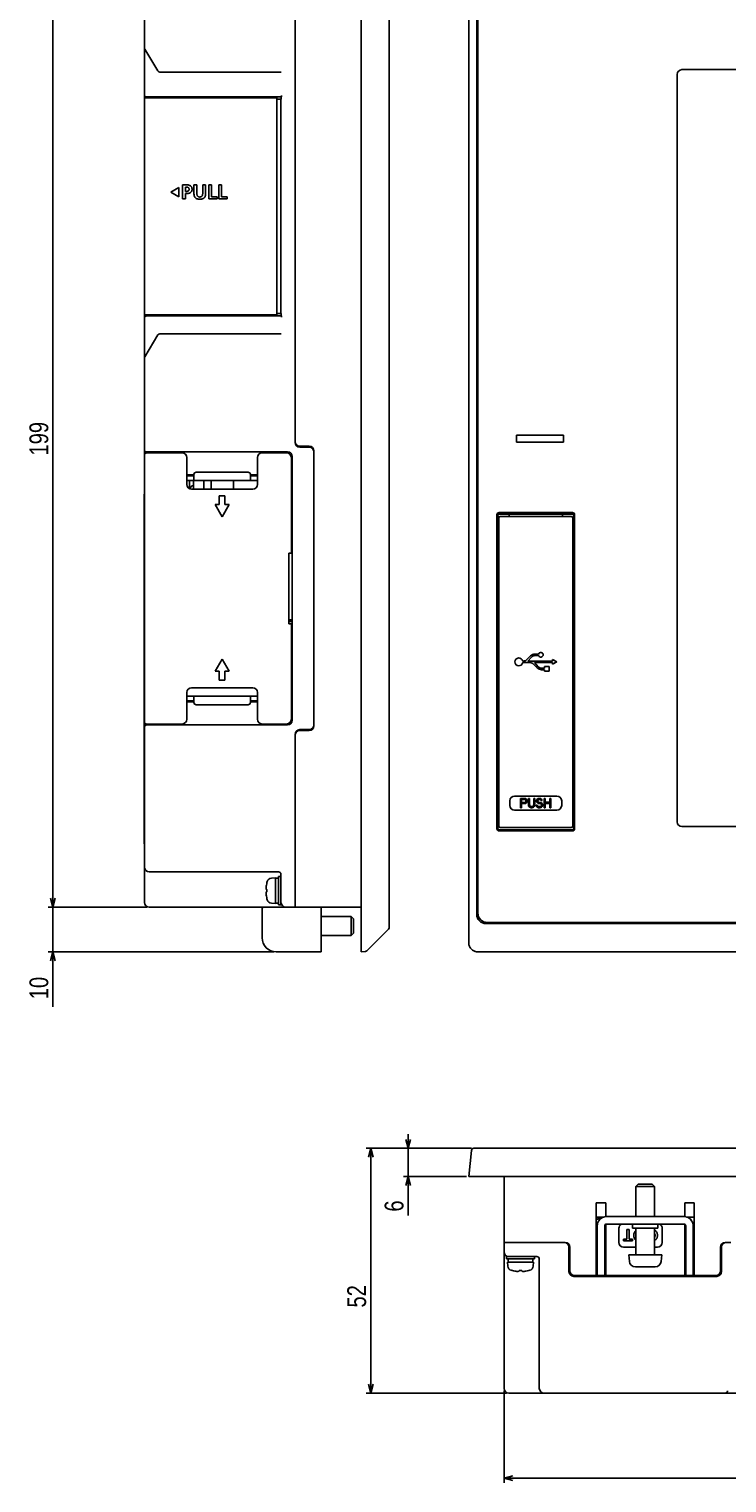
# Model space of a CAD drawing. Extents: x 0 to 819, y 0 to 477.
# Tile 1 of 24: x 7 to 155, y 0 to 309. Entities that reach past the tile are written whole.
import ezdxf
from ezdxf.enums import TextEntityAlignment as Align

# ---------------------------------------------------------------- set-up
doc = ezdxf.new("R2010")
doc.units = 0
doc.header["$LTSCALE"] = 46.255
doc.linetypes.add('PHANTOM', pattern=[0.8, 0.45, -0.05, 0.1, -0.05, 0.1, -0.05])
doc.layers.get('0').update_dxf_attribs({"linetype": 'CONTINUOUS'})
for name, color, linetype in [('AXIS', 7, 'CONTINUOUS'), ('DIM', 7, 'CONTINUOUS'), ('LAY0001', 7, 'CONTINUOUS')]:
    doc.layers.add(name, color=color, linetype=linetype)
doc.styles.get("Standard").update_dxf_attribs({"font": 'txt', "width": 0.8})
doc.dimstyles.get("Standard").update_dxf_attribs({"dimtxt": 2.5, "dimasz": 2.5, "dimexe": 1.25, "dimexo": 0.625, "dimtad": 1, "dimcen": 2.5, "dimazin": 3, "dimtfac": 1, "dimtmove": 0, "dimatfit": 3})

# ---------------------------------------------------------------- blocks, each defined once
blk = doc.blocks.new('_OPEN')
at = {"color": 0, "linetype": 'BYBLOCK'}
for p, q in [((0, 0), (-1, 0.26)), ((-1, -0.26), (0, 0)), ((-1, 0), (0, 0))]:
    blk.add_line(p, q, dxfattribs=at)
blk = doc.blocks.new('*D0')
at = {"layer": 'DIM', "color": 2, "linetype": 'CONTINUOUS'}
for p, q in [((31.65, 321.31), (10.72, 321.31)), ((11.72, 321.31), (11.72, 221.81)), ((11.72, 122.31), (11.72, 221.81)), ((31.65, 122.31), (10.72, 122.31))]:
    blk.add_line(p, q, dxfattribs=at)
at = {"layer": 'DIM', "color": 2, "linetype": 'CONTINUOUS', "xscale": 1.9, "yscale": 1.9, "zscale": 1.9}
for p, rotation in [((11.72, 321.31), 90), ((11.72, 122.31), 270)]:
    blk.add_blockref('_OPEN', p, dxfattribs=dict(at, rotation=rotation))
at = {"layer": 'DIM', "color": 2, "linetype": 'CONTINUOUS', "width": 0.8}
blk.add_text('199', height=4, rotation=90, dxfattribs=at).set_placement((10.72, 221.81), align=Align.CENTER)
blk = doc.blocks.new('*D2')
at = {"layer": 'DIM', "color": 2, "linetype": 'CONTINUOUS'}
for p, q in [((11.72, 122.31), (11.72, 125.31)), ((11.72, 125.31), (11.72, 117.56)), ((31.65, 122.31), (10.72, 122.31)), ((11.72, 101.1), (11.72, 117.56)), ((58.65, 112.81), (10.72, 112.81)), ((11.72, 112.81), (11.72, 101.1))]:
    blk.add_line(p, q, dxfattribs=at)
at = {"layer": 'DIM', "color": 2, "linetype": 'CONTINUOUS', "xscale": 1.9, "yscale": 1.9, "zscale": 1.9}
for p, rotation in [((11.72, 122.31), 270), ((11.72, 112.81), 90)]:
    blk.add_blockref('_OPEN', p, dxfattribs=dict(at, rotation=rotation))
at = {"layer": 'DIM', "color": 2, "linetype": 'CONTINUOUS', "width": 0.8}
blk.add_text('10', height=4, rotation=90, dxfattribs=at).set_placement((10.72, 107.5), align=Align.RIGHT)
blk = doc.blocks.new('*D5')
at = {"layer": 'DIM', "color": 2, "linetype": 'CONTINUOUS'}
for p, q in [((100.61, 71.08), (86.17, 71.08)), ((87.17, 71.08), (87.17, 74.08)), ((87.17, 74.08), (87.17, 68.08)), ((87.17, 56.81), (87.17, 68.08)), ((99.53, 65.08), (86.17, 65.08)), ((87.17, 65.08), (87.17, 56.81))]:
    blk.add_line(p, q, dxfattribs=at)
at = {"layer": 'DIM', "color": 2, "linetype": 'CONTINUOUS', "xscale": 1.9, "yscale": 1.9, "zscale": 1.9}
for p, rotation in [((87.17, 71.08), 270), ((87.17, 65.08), 90)]:
    blk.add_blockref('_OPEN', p, dxfattribs=dict(at, rotation=rotation))
at = {"layer": 'DIM', "color": 2, "linetype": 'CONTINUOUS', "width": 0.8}
blk.add_text('6', height=4, rotation=90, dxfattribs=at).set_placement((86.17, 60.01), align=Align.RIGHT)
blk = doc.blocks.new('*D6')
at = {"layer": 'DIM', "color": 2, "linetype": 'CONTINUOUS'}
for p, q in [((100.61, 71.08), (78.23, 71.08)), ((79.23, 71.08), (79.23, 45.08)), ((79.23, 19.08), (79.23, 45.08)), ((108.03, 19.08), (78.23, 19.08))]:
    blk.add_line(p, q, dxfattribs=at)
at = {"layer": 'DIM', "color": 2, "linetype": 'CONTINUOUS', "xscale": 1.9, "yscale": 1.9, "zscale": 1.9}
for p, rotation in [((79.23, 71.08), 90), ((79.23, 19.08), 270)]:
    blk.add_blockref('_OPEN', p, dxfattribs=dict(at, rotation=rotation))
at = {"layer": 'DIM', "color": 2, "linetype": 'CONTINUOUS', "width": 0.8}
blk.add_text('52', height=4, rotation=90, dxfattribs=at).set_placement((78.23, 39.64), align=Align.CENTER)
blk = doc.blocks.new('*D7')
at = {"layer": 'DIM', "color": 2, "linetype": 'CONTINUOUS'}
for p, q in [((107.53, 19.58), (107.53, 2)), ((395.53, 19.58), (395.53, 2)), ((107.53, 2), (107.53, 0)), ((107.53, 1), (251.53, 1)), ((395.53, 1), (251.53, 1)), ((395.53, 2), (395.53, 0))]:
    blk.add_line(p, q, dxfattribs=at)
at = {"layer": 'DIM', "color": 2, "linetype": 'CONTINUOUS', "xscale": 1.9, "yscale": 1.9, "zscale": 1.9, "rotation": 180}
blk.add_blockref('_OPEN', (107.53, 1), dxfattribs=at)
at = {"layer": 'DIM', "color": 2, "linetype": 'CONTINUOUS', "xscale": 1.9, "yscale": 1.9, "zscale": 1.9}
blk.add_blockref('_OPEN', (395.53, 1), dxfattribs=at)
at = {"layer": 'DIM', "color": 2, "linetype": 'CONTINUOUS', "width": 0.8}
blk.add_text('288', height=4, dxfattribs=at).set_placement((251.53, 2), align=Align.CENTER)

msp = doc.modelspace()

# ---------------------------------------------------------------- linework, layer by layer
at = {"color": 7, "linetype": 'CONTINUOUS'}
for p, q in [((77.155, 112.811), (77.155, 330.811)), ((100.027, 114.8), (100.027, 328.822)), ((83.155, 325.604), (83.155, 118.018)), ((63.155, 321.311), (63.155, 221.011)), ((101.727, 322.811), (101.727, 120.811)), ((101.977, 322.561), (101.977, 121.061)), ((31.155, 123.311), (31.155, 320.311)), ((31.226, 304.593), (34.009, 299.954)), ((60.212, 299.711), (34.438, 299.711)), ((31.155, 294.211), (59.305, 294.211)), ((31.655, 294.411), (60.259, 294.411)), ((33.155, 294.211), (33.155, 294.411)), ((38.755, 294.411), (38.755, 294.211)), ((59.305, 247.911), (59.305, 294.411)), ((59.305, 293.911), (60.202, 293.911)), ((60.155, 293.911), (60.155, 248.411)), ((60.202, 294.411), (60.202, 293.911)), ((60.261, 294.414), (60.259, 294.411)), ((60.263, 294.422), (60.261, 294.414)), ((60.266, 294.436), (60.263, 294.422)), ((60.269, 294.458), (60.266, 294.436)), ((60.272, 294.488), (60.269, 294.458)), ((60.275, 294.529), (60.272, 294.488)), ((60.279, 294.58), (60.275, 294.529)), ((60.283, 294.642), (60.279, 294.58)), ((60.288, 294.711), (60.283, 294.642)), ((38.452, 275.211), (36.721, 274.212)), ((38.452, 273.212), (38.452, 275.211)), ((39.252, 275.738), (39.252, 272.736)), ((40.013, 275.738), (39.252, 275.738)), ((39.854, 274.349), (39.854, 275.265)), ((39.854, 275.265), (40.065, 275.265)), ((40.013, 275.738), (40.221, 275.732)), ((40.171, 275.26), (40.065, 275.265)), ((40.263, 275.246), (40.171, 275.26)), ((40.221, 275.732), (40.404, 275.712)), ((40.342, 275.224), (40.263, 275.246)), ((40.41, 275.196), (40.342, 275.224)), ((40.404, 275.712), (40.564, 275.68)), ((40.467, 275.161), (40.41, 275.196)), ((40.515, 275.122), (40.467, 275.161)), ((40.554, 275.077), (40.515, 275.122)), ((40.587, 275.025), (40.554, 275.077)), ((40.564, 275.68), (40.703, 275.638)), ((40.611, 274.967), (40.587, 275.025)), ((40.628, 274.902), (40.611, 274.967)), ((40.636, 274.83), (40.628, 274.902)), ((40.703, 275.638), (40.822, 275.588)), ((40.822, 275.588), (40.922, 275.53)), ((40.922, 275.53), (41.006, 275.466)), ((41.006, 275.466), (41.077, 275.395)), ((41.077, 275.395), (41.136, 275.317)), ((41.136, 275.317), (41.185, 275.23)), ((41.185, 275.23), (41.222, 275.133)), ((41.222, 275.133), (41.248, 275.025)), ((41.248, 275.025), (41.262, 274.906)), ((41.262, 274.906), (41.264, 274.783)), ((41.673, 275.738), (41.673, 273.82)), ((42.276, 275.738), (41.673, 275.738)), ((42.276, 274.005), (42.276, 275.738)), ((43.523, 275.738), (43.523, 274.005)), ((44.125, 275.738), (43.523, 275.738)), ((44.125, 273.82), (44.125, 275.738)), ((44.8, 275.738), (44.8, 272.736)), ((45.402, 275.738), (44.8, 275.738)), ((45.402, 273.209), (45.402, 275.738)), ((46.95, 275.738), (46.95, 272.736)), ((47.552, 275.738), (46.95, 275.738)), ((47.552, 273.209), (47.552, 275.738)), ((36.721, 274.212), (38.452, 273.212)), ((39.252, 272.736), (39.854, 272.736)), ((40.065, 274.349), (39.854, 274.349)), ((39.854, 272.736), (39.854, 273.876)), ((39.854, 273.876), (40.108, 273.876)), ((40.065, 274.349), (40.169, 274.354)), ((40.303, 273.884), (40.108, 273.876)), ((40.169, 274.354), (40.261, 274.366)), ((40.261, 274.366), (40.34, 274.386)), ((40.472, 273.907), (40.303, 273.884)), ((40.34, 274.386), (40.408, 274.412)), ((40.408, 274.412), (40.466, 274.443)), ((40.466, 274.443), (40.514, 274.48)), ((40.618, 273.942), (40.472, 273.907)), ((40.514, 274.48), (40.554, 274.523)), ((40.554, 274.523), (40.586, 274.571)), ((40.586, 274.571), (40.61, 274.626)), ((40.61, 274.626), (40.627, 274.688)), ((40.743, 273.987), (40.618, 273.942)), ((40.627, 274.688), (40.636, 274.757)), ((40.636, 274.757), (40.636, 274.83)), ((40.85, 274.04), (40.743, 273.987)), ((40.943, 274.101), (40.85, 274.04)), ((41.023, 274.17), (40.943, 274.101)), ((41.091, 274.248), (41.023, 274.17)), ((41.149, 274.336), (41.091, 274.248)), ((41.196, 274.435), (41.149, 274.336)), ((41.231, 274.544), (41.196, 274.435)), ((41.254, 274.66), (41.231, 274.544)), ((41.264, 274.783), (41.254, 274.66)), ((41.681, 273.649), (41.673, 273.82)), ((41.702, 273.499), (41.681, 273.649)), ((41.735, 273.366), (41.702, 273.499)), ((41.779, 273.249), (41.735, 273.366)), ((41.833, 273.146), (41.779, 273.249)), ((41.897, 273.055), (41.833, 273.146)), ((41.971, 272.975), (41.897, 273.055)), ((42.056, 272.904), (41.971, 272.975)), ((42.154, 272.842), (42.056, 272.904)), ((42.268, 272.788), (42.154, 272.842)), ((42.399, 272.744), (42.268, 272.788)), ((42.276, 274.005), (42.28, 273.857)), ((42.28, 273.857), (42.295, 273.726)), ((42.295, 273.726), (42.319, 273.612)), ((42.319, 273.612), (42.351, 273.513)), ((42.351, 273.513), (42.39, 273.43)), ((42.39, 273.43), (42.435, 273.361)), ((42.548, 272.712), (42.399, 272.744)), ((42.435, 273.361), (42.486, 273.303)), ((42.486, 273.303), (42.543, 273.256)), ((42.543, 273.256), (42.609, 273.217)), ((42.715, 272.691), (42.548, 272.712)), ((42.609, 273.217), (42.682, 273.188)), ((42.682, 273.188), (42.764, 273.168)), ((42.897, 272.685), (42.715, 272.691)), ((42.764, 273.168), (42.854, 273.158)), ((42.854, 273.158), (42.947, 273.159)), ((43.079, 272.691), (42.897, 272.685)), ((42.947, 273.159), (43.037, 273.169)), ((43.037, 273.169), (43.118, 273.189)), ((43.247, 272.711), (43.079, 272.691)), ((43.118, 273.189), (43.192, 273.218)), ((43.192, 273.218), (43.257, 273.257)), ((43.396, 272.743), (43.247, 272.711)), ((43.257, 273.257), (43.314, 273.305)), ((43.314, 273.305), (43.365, 273.363)), ((43.365, 273.363), (43.409, 273.432)), ((43.526, 272.786), (43.396, 272.743)), ((43.409, 273.432), (43.448, 273.515)), ((43.448, 273.515), (43.48, 273.613)), ((43.48, 273.613), (43.503, 273.727)), ((43.503, 273.727), (43.518, 273.858)), ((43.518, 273.858), (43.523, 274.005)), ((43.64, 272.84), (43.526, 272.786)), ((43.739, 272.901), (43.64, 272.84)), ((43.824, 272.972), (43.739, 272.901)), ((43.899, 273.052), (43.824, 272.972)), ((43.963, 273.142), (43.899, 273.052)), ((44.018, 273.245), (43.963, 273.142)), ((44.062, 273.363), (44.018, 273.245)), ((44.096, 273.496), (44.062, 273.363)), ((44.117, 273.648), (44.096, 273.496)), ((44.125, 273.82), (44.117, 273.648)), ((44.8, 272.736), (46.568, 272.736)), ((46.568, 273.209), (45.402, 273.209)), ((46.568, 272.736), (46.568, 273.209)), ((46.95, 272.736), (48.718, 272.736)), ((48.718, 273.209), (47.552, 273.209)), ((48.718, 272.736), (48.718, 273.209)), ((59.305, 248.111), (31.155, 248.111)), ((31.655, 247.911), (60.259, 247.911)), ((33.155, 247.911), (33.155, 248.111)), ((38.755, 248.111), (38.755, 247.911)), ((59.305, 248.411), (60.202, 248.411)), ((60.202, 248.411), (60.202, 247.911)), ((60.259, 247.911), (60.261, 247.909)), ((60.261, 247.909), (60.263, 247.901)), ((60.263, 247.901), (60.266, 247.887)), ((60.266, 247.887), (60.269, 247.865)), ((60.269, 247.865), (60.272, 247.835)), ((60.272, 247.835), (60.275, 247.794)), ((60.275, 247.794), (60.279, 247.743)), ((60.279, 247.743), (60.283, 247.681)), ((60.283, 247.681), (60.288, 247.611)), ((34.438, 244.111), (60.212, 244.111)), ((34.009, 243.869), (31.226, 239.23)), ((64.155, 220.211), (66.155, 220.211)), ((64.155, 220.011), (66.155, 220.011)), ((65.655, 220.211), (65.655, 220.011)), ((31.655, 219.011), (61.555, 219.011)), ((39.155, 218.811), (31.655, 218.811)), ((33.355, 219.011), (33.355, 218.811)), ((40.155, 212.111), (40.155, 217.811)), ((55.155, 217.811), (55.155, 212.111)), ((56.155, 218.811), (61.355, 218.811)), ((62.355, 197.511), (62.355, 217.811)), ((62.555, 218.011), (62.555, 162.011)), ((67.155, 160.811), (67.155, 219.211)), ((41.655, 214.111), (40.155, 214.111)), ((40.155, 213.911), (41.655, 213.911)), ((40.755, 214.111), (40.755, 213.911)), ((41.555, 213.911), (41.555, 214.111)), ((41.655, 212.911), (41.655, 214.211)), ((42.155, 214.711), (53.155, 214.711)), ((53.655, 214.211), (53.655, 212.911)), ((55.155, 214.111), (53.655, 214.111)), ((53.655, 213.911), (55.155, 213.911)), ((40.155, 212.911), (55.155, 212.911)), ((40.755, 212.911), (40.755, 211.196)), ((54.155, 211.111), (41.155, 211.111)), ((41.555, 211.111), (41.555, 212.911)), ((43.755, 211.111), (43.755, 212.911)), ((45.355, 211.111), (45.355, 212.911)), ((50.055, 211.111), (50.055, 212.911)), ((31.105, 135.911), (31.105, 209.711)), ((46.155, 207.809), (47.654, 205.211)), ((47.054, 207.809), (46.155, 207.809)), ((47.054, 209.711), (47.054, 207.809)), ((48.254, 209.711), (47.054, 209.711)), ((47.654, 205.211), (49.155, 207.809)), ((48.254, 207.809), (48.254, 209.711)), ((49.155, 207.809), (48.254, 207.809)), ((106.027, 205.661), (106.027, 138.961)), ((106.227, 139.011), (106.227, 205.511)), ((106.427, 205.011), (106.427, 139.511)), ((106.477, 206.111), (122.077, 206.111)), ((106.527, 205.811), (122.027, 205.811)), ((106.727, 205.311), (108.927, 205.311)), ((108.627, 205.811), (108.627, 205.311)), ((121.827, 205.311), (119.627, 205.311)), ((119.927, 205.311), (119.927, 205.811)), ((122.127, 139.511), (122.127, 205.011)), ((122.327, 205.511), (122.327, 139.011)), ((122.527, 138.961), (122.527, 205.661)), ((62.355, 202.211), (62.555, 202.211)), ((62.355, 201.711), (62.555, 201.711)), ((62.555, 199.011), (62.355, 199.011)), ((62.355, 198.711), (62.555, 198.711)), ((61.855, 197.511), (61.855, 182.511)), ((61.855, 197.511), (62.355, 197.511)), ((61.855, 183.011), (62.555, 183.011)), ((61.855, 182.511), (62.355, 182.511)), ((62.155, 183.311), (62.555, 183.311)), ((62.355, 162.211), (62.355, 182.511)), ((62.355, 182.011), (62.555, 182.011)), ((62.355, 180.311), (62.555, 180.311)), ((62.355, 179.811), (62.555, 179.811)), ((114.874, 176.076), (114.099, 176.076)), ((47.655, 175.011), (46.155, 172.413)), ((49.155, 172.413), (47.655, 175.011)), ((111.676, 174.576), (111.501, 174.576)), ((111.501, 174.246), (113.096, 174.246)), ((113.133, 175.661), (112.402, 174.889)), ((112.561, 174.576), (113.372, 175.434)), ((113.822, 173.934), (114.553, 173.162)), ((114.792, 173.389), (113.981, 174.246)), ((114.099, 175.746), (114.874, 175.746)), ((116.097, 173.076), (115.519, 173.076)), ((46.155, 172.413), (47.055, 172.413)), ((47.055, 172.413), (47.055, 170.511)), ((47.055, 170.511), (48.256, 170.511)), ((48.256, 170.511), (48.256, 172.413)), ((48.256, 172.413), (49.155, 172.413)), ((115.519, 172.746), (116.097, 172.746)), ((40.155, 162.211), (40.155, 167.911)), ((40.155, 167.111), (55.155, 167.111)), ((41.155, 168.911), (54.155, 168.911)), ((41.655, 165.811), (41.655, 167.111)), ((53.655, 167.111), (53.655, 165.811)), ((55.155, 167.911), (55.155, 162.211)), ((41.655, 166.111), (40.155, 166.111)), ((40.155, 165.911), (41.655, 165.911)), ((53.155, 165.311), (42.155, 165.311)), ((55.155, 166.111), (53.655, 166.111)), ((53.655, 165.911), (55.155, 165.911)), ((31.655, 161.211), (39.155, 161.211)), ((61.555, 161.011), (31.655, 161.011)), ((33.355, 161.211), (33.355, 161.011)), ((61.355, 161.211), (56.155, 161.211)), ((63.155, 159.011), (63.155, 122.311)), ((64.155, 160.011), (66.155, 160.011)), ((64.155, 159.811), (66.155, 159.811)), ((65.655, 160.011), (65.655, 159.811)), ((106.227, 149.561), (106.427, 149.561)), ((122.127, 149.561), (122.327, 149.561)), ((109.777, 145.911), (118.777, 145.911)), ((111.047, 143.411), (111.047, 145.411)), ((111.047, 145.411), (111.938, 145.411)), ((111.269, 145.199), (111.269, 144.56)), ((111.269, 145.199), (111.975, 145.199)), ((112.123, 145.369), (111.938, 145.411)), ((111.975, 145.199), (112.086, 145.156)), ((112.086, 145.156), (112.161, 145.071)), ((112.272, 145.241), (112.123, 145.369)), ((112.272, 145.241), (112.383, 145.071)), ((112.718, 144.092), (112.718, 145.411)), ((112.718, 145.411), (112.94, 145.411)), ((112.94, 144.092), (112.94, 145.411)), ((113.832, 144.092), (113.832, 145.411)), ((113.832, 145.411), (114.054, 145.411)), ((114.054, 144.092), (114.054, 145.411)), ((114.649, 145.284), (114.5, 145.113)), ((114.649, 145.284), (114.797, 145.369)), ((114.797, 145.369), (114.946, 145.411)), ((114.834, 145.113), (114.946, 145.156)), ((114.946, 145.411), (115.131, 145.411)), ((114.946, 145.156), (115.169, 145.156)), ((115.317, 145.369), (115.131, 145.411)), ((115.169, 145.156), (115.28, 145.113)), ((115.466, 145.241), (115.317, 145.369)), ((115.577, 145.071), (115.466, 145.241)), ((116.023, 143.411), (116.023, 145.411)), ((116.023, 145.411), (116.245, 145.411)), ((116.245, 144.603), (116.245, 145.411)), ((117.285, 144.603), (117.285, 145.411)), ((117.285, 145.411), (117.508, 145.411)), ((117.508, 143.411), (117.508, 145.411)), ((108.777, 143.911), (108.777, 144.911)), ((118.777, 142.911), (109.777, 142.911)), ((111.269, 143.411), (111.047, 143.411)), ((111.975, 144.56), (111.269, 144.56)), ((111.269, 143.411), (111.269, 144.305)), ((111.269, 144.305), (111.938, 144.305)), ((111.938, 144.305), (112.123, 144.348)), ((112.086, 144.603), (111.975, 144.56)), ((112.161, 144.688), (112.086, 144.603)), ((112.123, 144.348), (112.272, 144.475)), ((112.161, 145.071), (112.198, 144.943)), ((112.198, 144.816), (112.161, 144.688)), ((112.198, 144.943), (112.198, 144.816)), ((112.272, 144.475), (112.383, 144.645)), ((112.421, 144.943), (112.383, 145.071)), ((112.383, 144.645), (112.421, 144.773)), ((112.421, 144.773), (112.421, 144.943)), ((112.718, 144.092), (112.755, 143.879)), ((112.755, 143.879), (112.829, 143.709)), ((112.978, 143.539), (112.829, 143.709)), ((112.978, 143.922), (112.94, 144.092)), ((113.052, 143.794), (112.978, 143.922)), ((112.978, 143.539), (113.126, 143.454)), ((113.163, 143.709), (113.052, 143.794)), ((113.126, 143.454), (113.312, 143.411)), ((113.312, 143.667), (113.163, 143.709)), ((113.46, 143.667), (113.312, 143.667)), ((113.46, 143.411), (113.312, 143.411)), ((113.609, 143.709), (113.46, 143.667)), ((113.646, 143.454), (113.46, 143.411)), ((113.72, 143.794), (113.609, 143.709)), ((113.646, 143.454), (113.795, 143.539)), ((113.795, 143.922), (113.72, 143.794)), ((113.832, 144.092), (113.795, 143.922)), ((113.795, 143.539), (113.943, 143.709)), ((113.943, 143.709), (114.017, 143.879)), ((114.017, 143.879), (114.054, 144.092)), ((114.352, 143.965), (114.389, 143.794)), ((114.574, 143.965), (114.352, 143.965)), ((114.5, 143.582), (114.389, 143.794)), ((114.5, 145.113), (114.463, 144.943)), ((114.463, 144.943), (114.463, 144.773)), ((114.463, 144.773), (114.5, 144.603)), ((114.5, 144.603), (114.649, 144.433)), ((114.686, 143.454), (114.5, 143.582)), ((114.612, 143.837), (114.574, 143.965)), ((114.723, 143.709), (114.612, 143.837)), ((114.649, 144.433), (114.797, 144.348)), ((114.686, 144.901), (114.723, 145.028)), ((114.686, 144.816), (114.686, 144.901)), ((114.723, 144.688), (114.686, 144.816)), ((114.686, 143.454), (114.871, 143.411)), ((114.723, 145.028), (114.834, 145.113)), ((114.834, 144.603), (114.723, 144.688)), ((114.871, 143.667), (114.723, 143.709)), ((114.797, 144.348), (114.946, 144.305)), ((114.946, 144.56), (114.834, 144.603)), ((115.169, 143.667), (114.871, 143.667)), ((115.169, 143.411), (114.871, 143.411)), ((115.169, 144.56), (114.946, 144.56)), ((114.946, 144.305), (115.169, 144.305)), ((115.354, 144.518), (115.169, 144.56)), ((115.169, 144.305), (115.317, 144.262)), ((115.317, 143.709), (115.169, 143.667)), ((115.354, 143.454), (115.169, 143.411)), ((115.28, 145.113), (115.354, 145.028)), ((115.317, 144.262), (115.428, 144.177)), ((115.428, 143.794), (115.317, 143.709)), ((115.354, 145.028), (115.391, 144.943)), ((115.503, 144.433), (115.354, 144.518)), ((115.354, 143.454), (115.503, 143.539)), ((115.391, 144.943), (115.614, 144.943)), ((115.428, 144.177), (115.503, 144.05)), ((115.503, 143.922), (115.428, 143.794)), ((115.651, 144.262), (115.503, 144.433)), ((115.503, 144.05), (115.503, 143.922)), ((115.503, 143.539), (115.651, 143.709)), ((115.614, 144.943), (115.577, 145.071)), ((115.726, 144.092), (115.651, 144.262)), ((115.651, 143.709), (115.726, 143.879)), ((115.726, 143.879), (115.726, 144.092)), ((116.245, 143.411), (116.023, 143.411)), ((117.285, 144.603), (116.245, 144.603)), ((116.245, 143.411), (116.245, 144.348)), ((116.245, 144.348), (117.285, 144.348)), ((117.285, 143.411), (117.285, 144.348)), ((117.508, 143.411), (117.285, 143.411)), ((119.777, 144.911), (119.777, 143.911)), ((106.727, 139.211), (121.827, 139.211)), ((106.477, 138.511), (122.077, 138.511)), ((122.027, 138.711), (106.527, 138.711)), ((32.155, 129.811), (59.655, 129.811)), ((57.014, 126.552), (57.025, 126.691)), ((57.025, 126.691), (57.039, 126.833)), ((57.039, 126.833), (57.058, 126.979)), ((57.177, 127.561), (57.235, 127.771)), ((57.177, 127.539), (57.177, 127.561)), ((58.107, 128.487), (58.955, 128.561)), ((58.955, 123.061), (58.955, 128.561)), ((58.955, 128.461), (59.188, 128.458)), ((58.955, 128.43), (59.187, 128.448)), ((59.187, 128.448), (59.42, 128.458)), ((59.188, 128.458), (59.305, 128.453)), ((59.42, 128.458), (59.655, 128.461)), ((59.655, 128.811), (59.655, 122.811)), ((59.655, 128.811), (60.155, 128.811)), ((60.155, 122.811), (60.155, 129.311)), ((57.007, 126.416), (57.014, 126.552)), ((57.014, 126.338), (57.007, 126.416)), ((57.007, 125.207), (57.018, 125.321)), ((57.016, 125.033), (57.007, 125.207)), ((57.025, 126.258), (57.014, 126.338)), ((57.033, 124.845), (57.016, 125.033)), ((57.018, 125.321), (57.036, 125.429)), ((57.039, 126.175), (57.025, 126.258)), ((57.058, 124.644), (57.033, 124.845)), ((57.036, 125.429), (57.058, 125.531)), ((57.058, 126.091), (57.039, 126.175)), ((57.177, 126.091), (57.058, 126.091)), ((57.058, 125.531), (57.177, 125.531)), ((57.177, 125.531), (57.177, 126.091)), ((57.177, 124.061), (57.177, 124.084)), ((57.177, 124.061), (57.235, 123.852)), ((77.155, 122.311), (32.155, 122.311)), ((56.155, 115.811), (56.155, 121.811)), ((58.107, 123.135), (58.955, 123.061)), ((58.955, 123.161), (59.655, 123.161)), ((59.655, 122.811), (60.155, 122.811)), ((68.655, 112.811), (68.655, 122.311)), ((68.655, 120.311), (75.055, 120.311)), ((75.555, 119.811), (75.055, 120.311)), ((75.055, 120.311), (75.055, 116.311)), ((75.555, 119.811), (75.555, 116.811)), ((83.008, 117.665), (78.397, 113.054)), ((103.727, 118.811), (399.327, 118.811)), ((103.977, 119.061), (399.077, 119.061)), ((68.655, 116.311), (75.055, 116.311)), ((75.555, 116.811), (75.055, 116.311)), ((100.031, 114.675), (100.027, 114.8)), ((100.043, 114.549), (100.031, 114.675)), ((100.063, 114.425), (100.043, 114.549)), ((100.09, 114.303), (100.063, 114.425)), ((100.125, 114.183), (100.09, 114.303)), ((68.655, 112.811), (59.155, 112.811)), ((78.096, 112.91), (77.155, 112.811)), ((100.167, 114.065), (100.125, 114.183)), ((100.217, 113.951), (100.167, 114.065)), ((100.273, 113.839), (100.217, 113.951)), ((100.337, 113.732), (100.273, 113.839)), ((100.407, 113.629), (100.337, 113.732)), ((100.483, 113.531), (100.407, 113.629)), ((100.565, 113.437), (100.483, 113.531)), ((100.653, 113.349), (100.565, 113.437)), ((100.747, 113.267), (100.653, 113.349)), ((100.845, 113.191), (100.747, 113.267)), ((100.948, 113.121), (100.845, 113.191)), ((101.055, 113.057), (100.948, 113.121)), ((101.167, 113.001), (101.055, 113.057)), ((101.281, 112.951), (101.167, 113.001)), ((101.399, 112.909), (101.281, 112.951)), ((101.519, 112.874), (101.399, 112.909)), ((101.641, 112.847), (101.519, 112.874)), ((101.765, 112.827), (101.641, 112.847)), ((101.891, 112.815), (101.765, 112.827)), ((102.016, 112.811), (101.891, 112.815)), ((102.016, 112.811), (401.038, 112.811)), ((101.108, 71.082), (401.946, 71.082)), ((100.611, 70.634), (100.027, 65.082)), ((100.027, 65.082), (403.027, 65.082)), ((107.527, 20.082), (107.527, 65.082)), ((136.027, 63.482), (135.527, 62.982)), ((135.527, 56.582), (135.527, 62.982)), ((135.527, 62.982), (139.527, 62.982)), ((136.027, 63.482), (139.027, 63.482)), ((139.027, 63.482), (139.527, 62.982)), ((139.527, 56.582), (139.527, 62.982)), ((127.127, 44.082), (127.127, 59.482)), ((129.127, 59.482), (127.127, 59.482)), ((129.127, 59.482), (129.127, 56.562)), ((145.927, 56.562), (145.927, 59.482)), ((147.927, 59.482), (145.927, 59.482)), ((147.927, 59.482), (147.927, 44.082)), ((127.199, 56.038), (127.127, 56.026)), ((127.193, 56.024), (127.127, 56.013)), ((127.193, 56.016), (127.127, 56.005)), ((127.194, 56.012), (127.127, 56)), ((127.26, 56.036), (127.193, 56.024)), ((127.261, 56.027), (127.193, 56.016)), ((127.262, 56.023), (127.194, 56.012)), ((127.272, 56.05), (127.199, 56.038)), ((127.328, 56.047), (127.26, 56.036)), ((127.328, 56.038), (127.261, 56.027)), ((127.33, 56.034), (127.262, 56.023)), ((127.346, 56.062), (127.272, 56.05)), ((128.734, 56.482), (127.327, 56.482)), ((127.396, 56.058), (127.328, 56.047)), ((127.396, 56.049), (127.328, 56.038)), ((127.398, 56.045), (127.33, 56.034)), ((127.421, 56.074), (127.346, 56.062)), ((127.465, 56.068), (127.396, 56.058)), ((127.465, 56.06), (127.396, 56.049)), ((127.467, 56.056), (127.398, 56.045)), ((127.496, 56.086), (127.421, 56.074)), ((127.535, 56.079), (127.465, 56.068)), ((127.534, 56.07), (127.465, 56.06)), ((127.535, 56.067), (127.467, 56.056)), ((127.572, 56.097), (127.496, 56.086)), ((127.603, 56.081), (127.534, 56.07)), ((127.605, 56.089), (127.535, 56.079)), ((127.605, 56.078), (127.535, 56.067)), ((127.65, 56.109), (127.572, 56.097)), ((127.673, 56.091), (127.603, 56.081)), ((127.676, 56.1), (127.605, 56.089)), ((127.674, 56.088), (127.605, 56.078)), ((127.728, 56.12), (127.65, 56.109)), ((127.744, 56.102), (127.673, 56.091)), ((127.744, 56.099), (127.674, 56.088)), ((127.747, 56.11), (127.676, 56.1)), ((127.806, 56.131), (127.728, 56.12)), ((127.814, 56.112), (127.744, 56.102)), ((127.814, 56.109), (127.744, 56.099)), ((127.819, 56.12), (127.747, 56.11)), ((127.886, 56.142), (127.806, 56.131)), ((127.886, 56.122), (127.814, 56.112)), ((127.885, 56.119), (127.814, 56.109)), ((127.891, 56.13), (127.819, 56.12)), ((127.956, 56.129), (127.885, 56.119)), ((127.966, 56.153), (127.886, 56.142)), ((127.957, 56.132), (127.886, 56.122)), ((127.964, 56.14), (127.891, 56.13)), ((128.027, 56.139), (127.956, 56.129)), ((128.029, 56.142), (127.957, 56.132)), ((128.038, 56.15), (127.964, 56.14)), ((128.047, 56.164), (127.966, 56.153)), ((128.098, 56.149), (128.027, 56.139)), ((128.102, 56.151), (128.029, 56.142)), ((128.112, 56.16), (128.038, 56.15)), ((128.129, 56.174), (128.047, 56.164)), ((128.227, 56.251), (128.227, 56.482)), ((129.327, 56.582), (145.727, 56.582)), ((147.727, 56.482), (146.32, 56.482)), ((127.234, 55.235), (127.127, 55.228)), ((127.256, 55.233), (127.127, 55.224)), ((127.234, 55.23), (127.127, 55.223)), ((127.234, 55.228), (127.127, 55.221)), ((127.327, 54.082), (127.127, 54.082)), ((127.127, 53.382), (127.327, 53.382)), ((127.342, 55.242), (127.234, 55.235)), ((127.341, 55.236), (127.234, 55.23)), ((127.34, 55.235), (127.234, 55.228)), ((127.384, 55.241), (127.256, 55.233)), ((127.327, 44.082), (127.327, 54.582)), ((127.447, 55.242), (127.34, 55.235)), ((127.448, 55.243), (127.341, 55.236)), ((127.449, 55.248), (127.342, 55.242)), ((127.448, 55.245), (127.384, 55.241)), ((128.927, 54.582), (128.927, 44.082)), ((129.107, 54.082), (128.927, 54.082)), ((128.927, 53.382), (129.127, 53.382)), ((129.107, 53.382), (129.107, 54.082)), ((129.107, 53.682), (129.127, 53.682)), ((129.127, 54.928), (129.127, 44.082)), ((129.327, 54.982), (145.727, 54.982)), ((131.928, 54.082), (131.928, 51.082)), ((133.625, 53.832), (133.625, 51.796)), ((134.11, 53.832), (133.625, 53.832)), ((134.11, 51.796), (134.11, 53.832)), ((134.827, 54.982), (134.827, 54.082)), ((140.227, 54.082), (134.827, 54.082)), ((135.099, 52.714), (135.094, 52.597)), ((135.094, 52.597), (135.097, 52.478)), ((135.112, 52.824), (135.099, 52.714)), ((135.13, 52.927), (135.112, 52.824)), ((135.154, 53.022), (135.13, 52.927)), ((135.183, 53.111), (135.154, 53.022)), ((135.216, 53.194), (135.183, 53.111)), ((135.254, 53.27), (135.216, 53.194)), ((135.296, 53.341), (135.254, 53.27)), ((135.341, 53.406), (135.296, 53.341)), ((135.39, 53.467), (135.341, 53.406)), ((135.442, 53.522), (135.39, 53.467)), ((135.498, 53.574), (135.442, 53.522)), ((135.527, 53.596), (135.498, 53.574)), ((135.527, 48.482), (135.527, 54.082)), ((139.527, 48.482), (139.527, 54.082)), ((139.543, 53.674), (139.527, 53.681)), ((139.527, 53.013), (139.529, 53.008)), ((139.529, 53.008), (139.556, 52.946)), ((139.616, 53.633), (139.543, 53.674)), ((139.556, 52.946), (139.578, 52.879)), ((139.578, 52.879), (139.595, 52.807)), ((139.595, 52.807), (139.608, 52.73)), ((139.608, 52.73), (139.615, 52.649)), ((139.616, 52.564), (139.612, 52.482)), ((139.615, 52.649), (139.616, 52.564)), ((139.684, 53.588), (139.616, 53.633)), ((139.745, 53.541), (139.684, 53.588)), ((139.801, 53.49), (139.745, 53.541)), ((139.853, 53.436), (139.801, 53.49)), ((139.9, 53.378), (139.853, 53.436)), ((139.942, 53.316), (139.9, 53.378)), ((139.981, 53.25), (139.942, 53.316)), ((140.016, 53.178), (139.981, 53.25)), ((140.046, 53.102), (140.016, 53.178)), ((140.072, 53.02), (140.046, 53.102)), ((140.093, 52.931), (140.072, 53.02)), ((140.109, 52.834), (140.093, 52.931)), ((140.119, 52.728), (140.109, 52.834)), ((140.118, 52.489), (140.122, 52.611)), ((140.122, 52.611), (140.119, 52.728)), ((140.227, 54.982), (140.227, 54.082)), ((141.128, 51.082), (141.128, 54.082)), ((145.927, 44.082), (145.927, 54.928)), ((145.927, 53.682), (146.127, 53.682)), ((145.927, 52.682), (146.127, 52.682)), ((146.127, 44.082), (146.127, 54.582)), ((147.656, 55.082), (147.927, 55.082)), ((147.727, 54.582), (147.727, 44.082)), ((147.727, 53.682), (147.927, 53.682)), ((147.727, 52.682), (147.927, 52.682)), ((107.527, 51.082), (120.527, 51.082)), ((121.327, 50.082), (121.327, 44.882)), ((121.527, 45.082), (121.527, 50.082)), ((127.127, 52.382), (127.327, 52.382)), ((127.127, 51.382), (127.327, 51.382)), ((128.927, 52.382), (129.127, 52.382)), ((129.127, 51.382), (128.927, 51.382)), ((129.107, 51.096), (129.107, 51.382)), ((132.928, 50.082), (135.527, 50.082)), ((132.933, 51.796), (132.933, 51.415)), ((133.625, 51.796), (132.933, 51.796)), ((132.933, 51.415), (134.803, 51.415)), ((134.803, 51.796), (134.11, 51.796)), ((134.803, 51.415), (134.803, 51.796)), ((135.097, 52.478), (135.106, 52.367)), ((135.106, 52.367), (135.122, 52.264)), ((135.122, 52.264), (135.144, 52.167)), ((135.144, 52.167), (135.171, 52.077)), ((135.171, 52.077), (135.203, 51.994)), ((135.203, 51.994), (135.239, 51.916)), ((135.239, 51.916), (135.279, 51.845)), ((135.279, 51.845), (135.322, 51.778)), ((135.322, 51.778), (135.37, 51.716)), ((135.37, 51.716), (135.421, 51.66)), ((135.421, 51.66), (135.476, 51.607)), ((135.476, 51.607), (135.527, 51.565)), ((139.541, 52.197), (139.527, 52.168)), ((139.527, 51.495), (139.588, 51.53)), ((139.527, 50.082), (140.128, 50.082)), ((139.566, 52.262), (139.541, 52.197)), ((139.586, 52.33), (139.566, 52.262)), ((139.601, 52.404), (139.586, 52.33)), ((139.588, 51.53), (139.656, 51.575)), ((139.612, 52.482), (139.601, 52.404)), ((139.656, 51.575), (139.719, 51.625)), ((139.719, 51.625), (139.777, 51.677)), ((139.777, 51.677), (139.83, 51.734)), ((139.83, 51.734), (139.88, 51.795)), ((139.88, 51.795), (139.925, 51.861)), ((139.925, 51.861), (139.966, 51.931)), ((139.966, 51.931), (140.004, 52.007)), ((140.004, 52.007), (140.036, 52.089)), ((140.036, 52.089), (140.065, 52.177)), ((140.065, 52.177), (140.088, 52.273)), ((140.088, 52.273), (140.106, 52.376)), ((140.106, 52.376), (140.118, 52.489)), ((146.127, 51.382), (145.927, 51.382)), ((147.927, 51.382), (147.727, 51.382)), ((153.527, 45.082), (153.527, 50.082)), ((153.727, 44.882), (153.727, 50.082)), ((154.527, 51.082), (155.727, 51.082)), ((108.027, 47.582), (108.027, 48.082)), ((114.527, 48.082), (108.027, 48.082)), ((108.027, 47.582), (114.027, 47.582)), ((108.351, 46.035), (108.277, 46.882)), ((113.777, 46.882), (108.277, 46.882)), ((108.377, 46.882), (108.377, 47.582)), ((113.677, 46.882), (113.677, 47.582)), ((113.703, 46.035), (113.777, 46.882)), ((114.027, 47.582), (114.027, 48.082)), ((115.027, 47.582), (115.027, 20.082)), ((134.151, 47.069), (134.027, 48.482)), ((134.027, 48.482), (141.027, 48.482)), ((140.904, 47.069), (141.027, 48.482)), ((109.277, 45.104), (109.068, 45.162)), ((109.3, 45.104), (109.277, 45.104)), ((110.037, 44.963), (109.86, 44.986)), ((110.224, 44.946), (110.037, 44.963)), ((110.422, 44.935), (110.224, 44.946)), ((110.523, 44.944), (110.422, 44.935)), ((110.631, 44.96), (110.523, 44.944)), ((110.747, 44.986), (110.631, 44.96)), ((110.747, 45.104), (110.747, 44.986)), ((111.307, 45.104), (110.747, 45.104)), ((111.307, 44.986), (111.307, 45.104)), ((111.415, 44.962), (111.307, 44.986)), ((111.524, 44.945), (111.415, 44.962)), ((111.632, 44.935), (111.524, 44.945)), ((111.813, 44.944), (111.632, 44.935)), ((112.001, 44.961), (111.813, 44.944)), ((112.195, 44.986), (112.001, 44.961)), ((112.777, 45.104), (112.755, 45.104)), ((112.987, 45.162), (112.777, 45.104)), ((122.327, 43.882), (152.727, 43.882)), ((152.527, 44.082), (122.527, 44.082)), ((135.427, 45.884), (135.427, 45.882)), ((135.454, 45.883), (135.427, 45.884)), ((135.48, 45.882), (135.454, 45.883)), ((135.507, 45.882), (135.48, 45.882)), ((137.027, 45.882), (135.507, 45.882)), ((137.027, 45.884), (137.027, 45.882)), ((137.361, 45.882), (137.027, 45.884)), ((137.361, 45.882), (137.527, 45.882)), ((137.694, 45.882), (137.361, 45.882)), ((138.027, 45.884), (137.694, 45.882)), ((138.027, 45.882), (138.027, 45.884)), ((139.548, 45.882), (138.027, 45.882)), ((139.574, 45.882), (139.548, 45.882)), ((139.601, 45.883), (139.574, 45.882)), ((139.627, 45.884), (139.601, 45.883)), ((108.527, 19.082), (394.527, 19.082)), ((150.527, 19.032), (123.627, 19.032))]:
    msp.add_line(p, q, dxfattribs=at)
for centre, radius, start, end in [((31.655, 304.85), 0.5, 179.99999, 210.96375), ((34.438, 300.211), 0.5, 210.96376, 270), ((31.655, 294.911), 0.5, 180, 270), ((31.655, 247.411), 0.5, 90, 180), ((34.438, 243.611), 0.5, 90, 149.03623), ((31.655, 238.973), 0.5, 149.03624, 180), ((31.655, 219.511), 0.5, 180, 270), ((64.155, 221.211), 1, 180, 270), ((64.155, 221.011), 1, 180, 270), ((66.155, 219.211), 1, 0, 90), ((66.155, 219.011), 1, 0, 90), ((31.655, 218.311), 0.5, 90, 180), ((39.155, 217.811), 1, 0, 90), ((56.155, 217.811), 1, 90, 180), ((58.155, 218.011), 1, 53.14928, 90), ((61.355, 217.811), 1, 0, 90), ((61.555, 218.011), 1, 0, 90), ((42.155, 214.211), 0.5, 90, 180), ((53.155, 214.211), 0.5, 0, 90), ((34.005, 209.711), 2.9, 169.50924, 180), ((41.155, 212.111), 1, 180, 270), ((41.755, 210.911), 1, 101.54359, 164.39174), ((54.155, 212.111), 1, 270, 360), ((106.477, 205.661), 0.45, 90, 180), ((106.527, 205.511), 0.3, 90, 180), ((106.727, 205.011), 0.3, 90, 180), ((121.827, 205.011), 0.3, 0, 90), ((122.027, 205.511), 0.3, 0, 90), ((122.077, 205.661), 0.45, 0, 90), ((62.155, 184.311), 1, 252.53413, 270), ((114.099, 174.746), 1.33, 90, 136.56935), ((111.676, 175.576), 1, 270, 316.56935), ((113.096, 173.246), 1, 43.43065, 90), ((114.099, 174.746), 1, 90, 136.56935), ((115.519, 174.076), 1.33, 223.43065, 270), ((115.519, 174.076), 1, 223.43065, 270), ((41.155, 167.911), 1, 90, 180), ((54.155, 167.911), 1, 0, 90), ((42.155, 165.811), 0.5, 180, 270), ((53.155, 165.811), 0.5, 270, 360), ((31.655, 161.711), 0.5, 180, 270), ((31.655, 160.511), 0.5, 90, 180), ((39.155, 162.211), 1, 270, 360), ((56.155, 162.211), 1, 180, 270), ((58.155, 162.011), 1, 270, 306.85082), ((61.355, 162.211), 1, 270, 360), ((61.555, 162.011), 1, 270, 360), ((66.155, 161.011), 1, 270, 360), ((66.155, 160.811), 1, 270, 360), ((64.155, 159.011), 1, 90, 180), ((64.155, 158.811), 1, 90, 180), ((109.777, 144.911), 1, 90, 180), ((118.777, 144.911), 1, 0, 90), ((109.777, 143.911), 1, 180, 270), ((118.777, 143.911), 1, 270, 360), ((106.527, 139.011), 0.3, 180, 270), ((106.727, 139.511), 0.3, 180, 270), ((121.827, 139.511), 0.3, 270, 360), ((122.027, 139.011), 0.3, 270, 360), ((31.605, 135.911), 0.5, 180, 205.59566), ((106.477, 138.961), 0.45, 180, 270), ((122.077, 138.961), 0.45, 270, 360), ((32.155, 130.811), 1, 180, 270), ((59.655, 129.311), 0.5, 359.99998, 90.00002), ((63.955, 125.811), 6.994, 165.70131, 170.39163), ((58.195, 127.491), 1, 95, 163.74297), ((63.955, 125.811), 6.994, 189.60837, 194.29869), ((58.195, 124.132), 1, 196.25703, 265), ((32.155, 123.311), 1, 180, 270), ((57.155, 121.811), 1, 149.80878, 180), ((61.155, 123.311), 1, 180, 270), ((103.727, 120.811), 2, 180, 270), ((82.655, 118.018), 0.5, 314.99999, 359.99999), ((59.155, 115.811), 3, 180, 270), ((78.044, 113.408), 0.5, 276, 315), ((101.108, 70.582), 0.5, 90, 174), ((127.327, 56.282), 0.2, 90, 180), ((129.327, 54.582), 2, 90, 180), ((145.727, 54.582), 2, 0, 90), ((147.727, 56.282), 0.2, 0, 90), ((129.327, 54.582), 0.4, 90, 180), ((132.928, 54.082), 1, 115.83301, 180), ((140.128, 54.082), 1, 0, 64.16699), ((145.727, 54.582), 0.4, 0, 90), ((120.327, 50.082), 1, 0, 90), ((120.527, 50.082), 1, 0, 90), ((127.327, 51.182), 0.2, 180, 270), ((128.927, 51.182), 0.2, 270, 360), ((132.928, 51.082), 1, 180, 270), ((140.128, 51.082), 1, 270, 360), ((146.127, 51.182), 0.2, 180, 270), ((147.727, 51.182), 0.2, 270, 360), ((154.527, 50.082), 1, 90, 180), ((154.727, 50.082), 1, 90, 180), ((108.527, 49.082), 1, 180, 265.71429), ((114.527, 47.582), 0.5, 0, 90), ((135.446, 47.182), 1.3, 185, 269.17574), ((139.609, 47.182), 1.3, 270.82425, 355), ((109.348, 46.122), 1, 185, 253.74297), ((111.027, 51.882), 6.994, 255.70131, 260.39163), ((111.027, 51.882), 6.994, 279.60837, 284.29869), ((112.707, 46.122), 1, 286.25703, 355), ((122.327, 44.882), 1, 180, 270), ((122.527, 45.082), 1, 180, 270), ((152.527, 45.082), 1, 270, 360), ((152.727, 44.882), 1, 270, 360), ((108.527, 20.082), 1, 180, 270), ((116.027, 20.082), 1, 180, 270), ((123.627, 19.532), 0.5, 244.40434, 270), ((150.527, 19.532), 0.5, 270, 295.59566), ((154.527, 19.582), 0.5, 270, 360)]:
    msp.add_arc(centre, radius, start, end, dxfattribs=at)
at = {"layer": 'AXIS', "color": 7, "linetype": 'CONTINUOUS'}
for p, q in [((357.727, 300.211), (145.327, 300.211)), ((144.327, 299.211), (144.327, 140.411)), ((56.055, 294.211), (56.055, 294.411)), ((58.555, 294.211), (58.555, 294.411)), ((56.055, 247.911), (56.055, 248.111)), ((58.555, 247.911), (58.555, 248.111)), ((110.177, 222.561), (110.177, 221.061)), ((120.177, 222.561), (110.177, 222.561)), ((120.177, 221.061), (120.177, 222.561)), ((110.177, 221.061), (120.177, 221.061)), ((108.927, 205.311), (108.927, 205.301)), ((119.627, 205.301), (108.927, 205.301)), ((119.627, 205.301), (119.627, 205.311)), ((62.355, 200.011), (62.555, 200.011)), ((117.847, 174.576), (112.561, 174.576)), ((113.981, 174.246), (117.847, 174.246)), ((116.097, 173.411), (116.097, 173.076)), ((117.097, 173.411), (116.097, 173.411)), ((117.097, 172.411), (117.097, 173.411)), ((117.847, 174.911), (117.847, 174.576)), ((118.713, 174.411), (117.847, 174.911)), ((117.847, 173.911), (118.713, 174.411)), ((117.847, 174.246), (117.847, 173.911)), ((116.097, 172.746), (116.097, 172.411)), ((116.097, 172.411), (117.097, 172.411)), ((145.327, 139.411), (357.727, 139.411)), ((129.127, 53.682), (129.107, 53.682))]:
    msp.add_line(p, q, dxfattribs=at)
for centre, radius, start, end in [((145.327, 299.211), 1, 90, 180), ((115.346, 175.911), 0.5, 199.26878, 160.73122), ((110.682, 174.411), 0.835, 11.39693, 348.60307), ((145.327, 140.411), 1, 180, 270), ((103.977, 121.061), 2, 180, 270)]:
    msp.add_arc(centre, radius, start, end, dxfattribs=at)
at = {"layer": 'LAY0001', "color": 7, "linetype": 'CONTINUOUS'}
for p, q in [((146.099, 54.722), (145.927, 54.722)), ((145.927, 53.852), (146.127, 53.852)), ((145.927, 53.752), (146.127, 53.752))]:
    msp.add_line(p, q, dxfattribs=at)
at = {"layer": 'LAY0001', "color": 7, "linetype": 'PHANTOM'}
for p, q in [((146.127, 54.462), (145.927, 54.462)), ((147.727, 54.462), (147.927, 54.462))]:
    msp.add_line(p, q, dxfattribs=at)

# ---------------------------------------------------------------- dimensions: what is measured, and where the dimension line sits
at = {"layer": 'DIM', "color": 2, "linetype": 'CONTINUOUS'}
for base, p1, p2, angle, picture, middle in [((11.716, 122.311), (32.155, 321.311), (32.155, 122.311), 270, '*D0', (11.716, 222.011)), ((11.716, 122.311), (59.155, 112.811), (32.155, 122.311), 90, '*D2', (11.716, 104.502)), ((79.23, 19.082), (101.108, 71.082), (108.527, 19.082), 270, '*D6', (79.23, 39.644)), ((87.172, 65.082), (101.108, 71.082), (100.027, 65.082), 270, '*D5', (87.172, 58.408))]:
    dim = msp.add_linear_dim(base=base, p1=p1, p2=p2, angle=angle, dimstyle='Standard', dxfattribs=at)
    dim.commit()
    dim.dimension.update_dxf_attribs({"geometry": picture, "text_midpoint": middle, "dimtype": 128})
dim = msp.add_linear_dim(base=(395.527, 1), p1=(107.527, 20.082), p2=(395.527, 20.082), dimstyle='Standard', dxfattribs=at)
dim.commit()
dim.dimension.update_dxf_attribs({"geometry": '*D7', "text_midpoint": (251.627, 1), "dimtype": 128})

doc.saveas('drawing.dxf')
